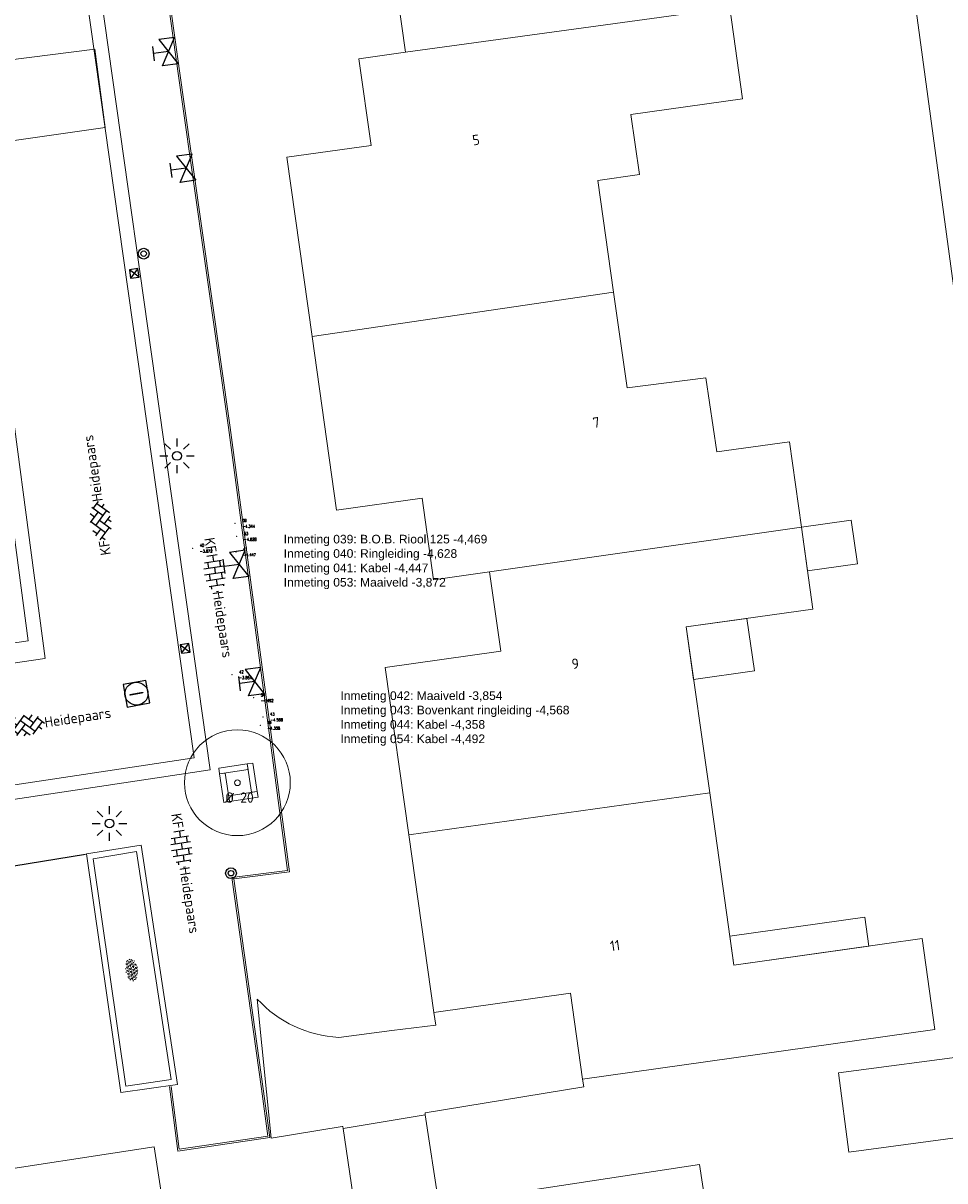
# Model space of a CAD drawing. Header units: metres. Extents: x 102746 to 103541, y 468531 to 469408.
# Tile 23 of 87: x 103110 to 103142, y 468726 to 468766. Entities that reach past the tile are written whole.
import ezdxf
from ezdxf.enums import TextEntityAlignment as Align

# ---------------------------------------------------------------- set-up
doc = ezdxf.new("R2010")
doc.units = ezdxf.units.M
doc.linetypes.add('VH-OPSLUITBAND_60X200', pattern=[12, 6, -2, 2, -2])
doc.layers.get('0').update_dxf_attribs({"lineweight": 25})
for name, color, linetype, lineweight in [('B-RO-BC-BETONVORM-G', 251, 'Continuous', 0), ('B-RO-GR-BOOM-G', 90, 'Continuous', 13), ('B-RO-GR-BOOM_BOOM_20 CM-S', 90, 'Continuous', 25), ('B-RO-GR-SIERPLANTSOEN-S', 90, 'Continuous', 25), ('B-RO-IE-MEUBILAIR_WEGMEUBILAIR-S', 7, 'Continuous', 25), ('B-RO-IE-MEUBILAIR_WEGMEUBILAIR_LICHTMAST-S', 7, 'Continuous', 25), ('B-RO-KL-WATER_HULPSTUK-S', 170, 'Continuous', 25), ('B-RO-OG-BGT-G', 253, 'Continuous', 13), ('B-RO-RI-GWA_RIOOLPUT-S', 30, 'Continuous', 25), ('B-RO-RI-HWA_KOLK-S', 150, 'Continuous', 25), ('B-RO-VH-DREMPEL-G', 30, 'Continuous', 18), ('B-RO-VH-GOOT-G', 170, 'Continuous', 18), ('B-RO-VH-KANTOPSLUITING_ACHTERKANTBAND-G', 253, 'Continuous', 18), ('B-RO-VH-KANTOPSLUITING_OPSLUITBAND_60X200-G', 150, 'VH-OPSLUITBAND_60X200', 18), ('B-RO-VH-VERHARDING-G', 252, 'Continuous', 18), ('B-RO-VH-VERHARDING_BETONSTRAATSTEEN-S', 252, 'Continuous', 25), ('CALQUE_PTTOPO_ALT', 7, 'Continuous', 0), ('CALQUE_PTTOPO_MAT', 7, 'Continuous', 0), ('PTTOPO', 7, 'Continuous', 0), ('X-XX-AL-T18', 7, 'Continuous', 18)]:
    doc.layers.add(name, color=color, linetype=linetype, lineweight=lineweight)
doc.layers.add('Punten', color=7, linetype='Continuous')
doc.styles.add('ARIAL', font='arial.ttf')
doc.styles.add('NLCS-ISO', font='txt')
doc.styles.add('NLCS-ISO-M200-T18', font='txt', dxfattribs={"height": 0.36})
doc.styles.add('Style-STANDARD', font='STANDARD.shx')

# ---------------------------------------------------------------- blocks, each defined once
blk = doc.blocks.new('B-SIE-WEG_LICHTMAST_SPOT-SO')
for p, q in [((-2.121320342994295, 2.121320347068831), (-1.148881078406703, 1.148881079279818)), ((-8.731149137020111e-10, 1.624763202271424), (-2.91038304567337e-10, 3.000000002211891)), ((1.148881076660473, 1.148881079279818), (2.121320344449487, 2.121320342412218)), ((-3.000000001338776, 4.656612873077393e-09), (-1.624763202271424, 2.328306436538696e-09)), ((-2.121320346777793, -2.121320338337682), (-1.148881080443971, -1.148881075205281)), ((-3.783497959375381e-09, -2.999999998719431), (-2.91038304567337e-09, -1.624763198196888)), ((1.148881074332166, -1.148881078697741), (2.12132034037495, -2.121320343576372)), ((1.624763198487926, -1.746229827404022e-09), (2.99999999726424, -1.164153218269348e-09))]:
    blk.add_line(p, q)
blk.add_circle((0, 0), 0.7698654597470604)
at = {"style": 'NLCS-ISO'}
blk.add_attdef('TYPE', text='', height=1.8, dxfattribs=at).set_placement((-2.91038304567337e-10, 3.000000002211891), align=Align.BOTTOM_CENTER)
blk = doc.blocks.new('SVH-BSS_KEIFORMAAT_KEPER_KL-SO')
for p, q in [((-3.43788558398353, -0.4680371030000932), (-2.969848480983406, 3.774758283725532e-14)), ((-3.307551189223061, 0.3377027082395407), (-1.484924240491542, -1.484924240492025)), ((-2.519732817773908, 1.034808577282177), (-1.484924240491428, -2.748912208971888e-13)), ((-2.227386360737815, -0.7424621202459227), (-2.461364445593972e-13, 1.484924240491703)), ((-2.227386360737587, 0.7424621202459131), (-1.567820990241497, 1.402027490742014)), ((-1.773950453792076, -1.773950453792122), (2.086109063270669e-13, 2.082778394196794e-13)), ((-0.7424621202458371, 0.7424621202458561), (1.484924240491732, -1.48492424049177)), ((-0.09998502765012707, 1.584909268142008), (1.484924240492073, -2.322309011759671e-13)), ((0.742462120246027, 0.7424621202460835), (1.404576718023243, 1.404576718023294)), ((0.7424621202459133, -0.7424621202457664), (2.463847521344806, 0.9789232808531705)), ((1.058390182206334, -1.911458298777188), (2.969848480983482, 9.325873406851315e-15)), ((2.227386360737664, 0.7424621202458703), (3.310004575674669, -0.3401560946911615)), ((-0.7424621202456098, -0.7424621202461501), (0.5036314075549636, -1.988555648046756)), ((-0.5150548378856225, -1.999979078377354), (9.492406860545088e-14, -1.484924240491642)), ((2.227386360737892, -0.7424621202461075), (2.720216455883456, -1.235292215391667))]:
    blk.add_line(p, q)
at = {"style": 'NLCS-ISO'}
blk.add_attdef('FORMAAT', text='', height=1.8, dxfattribs=at).set_placement((-3.471395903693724, -0.2340185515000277), align=Align.MIDDLE_RIGHT)
blk.add_attdef('KLEUR', text='', height=1.8, dxfattribs=at).set_placement((3.318214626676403, -0.215048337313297), align=Align.MIDDLE_LEFT)
at = {"style": 'NLCS-ISO', "flags": 1}
blk.add_attdef('FUNCTIE', text='', height=1.8, dxfattribs=at).set_placement((0.1159930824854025, -3.584775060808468), align=Align.MIDDLE_CENTER)
blk = doc.blocks.new('SVH-BSS_KEIFORMAAT_HALFST_KL-SO')
for p, q in [((-3.149999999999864, -1.002284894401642), (-3.149999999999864, 0.8312019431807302)), ((-3.149999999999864, 0), (-2.099999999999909, 0)), ((-2.099999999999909, -1.587293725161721), (-2.099999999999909, 1.416210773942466)), ((-2.100000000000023, 1.049999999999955), (-1.050000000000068, 1.049999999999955)), ((-1.049999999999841, -1.832032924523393), (-1.049999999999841, 1.660949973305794)), ((-1.049999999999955, 0), (0, 0)), ((1.13686837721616e-13, -1.881463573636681), (1.13686837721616e-13, 1.71038062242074)), ((-1.13686837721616e-13, 1.049999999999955), (1.049999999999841, 1.049999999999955)), ((1.050000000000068, -1.753045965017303), (1.050000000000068, 1.581963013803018)), ((1.049999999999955, 0), (2.099999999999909, 0)), ((2.100000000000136, -1.39547945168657), (2.100000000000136, 1.224396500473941)), ((2.099999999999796, 1.049999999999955), (2.405710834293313, 1.049999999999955)), ((3.150000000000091, -0.2628407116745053), (3.150000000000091, 0.09175776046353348)), ((3.149999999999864, 0), (3.162673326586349, 0)), ((-2.100000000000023, -1.050000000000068), (-1.050000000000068, -1.050000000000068)), ((-1.13686837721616e-13, -1.050000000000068), (1.049999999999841, -1.050000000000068)), ((2.099999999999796, -1.050000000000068), (2.638053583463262, -1.050000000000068))]:
    blk.add_line(p, q)
at = {"style": 'NLCS-ISO'}
blk.add_attdef('FORMAAT', text='', height=1.8, dxfattribs=at).set_placement((-3.623289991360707, -0.08554147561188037), align=Align.MIDDLE_RIGHT)
blk.add_attdef('KLEUR', text='', height=1.8, dxfattribs=at).set_placement((3.166509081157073, -0.08554147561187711), align=Align.MIDDLE_LEFT)
at = {"style": 'NLCS-ISO', "flags": 1}
blk.add_attdef('FUNCTIE', text='', height=1.8, dxfattribs=at).set_placement((0.1159930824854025, -3.584775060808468), align=Align.MIDDLE_CENTER)
blk = doc.blocks.new('SGR-BOOM 20')
at = {"layer": 'B-RO-GR-BOOM-G'}
for centre, radius in [((0.0006134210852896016, -0.0002409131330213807), 1.839998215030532), ((0.0006134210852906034, -0.0002409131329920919), 0.1)]:
    blk.add_circle(centre, radius, dxfattribs=at)
at = {"layer": 'X-XX-AL-T18', "insert": (-0.416780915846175, -0.3367894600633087), "char_height": 0.36, "attachment_point": 1, "style": 'NLCS-ISO-M200-T18'}
blk.add_mtext_dynamic_manual_height_columns('%%C 20', width=1.833884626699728, gutter_width=1.8, heights=[0], dxfattribs=at)
blk = doc.blocks.new('B-SRI-KOLK_STRAAT_300X300-SO')
for p, q in [((-0.7500000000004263, 2.842170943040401e-13), (0.7499999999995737, 1.500000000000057)), ((0.7499999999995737, 2.842170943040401e-13), (-0.7500000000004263, 1.500000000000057))]:
    blk.add_line(p, q)
at = {"flags": 128}
blk.add_lwpolyline([(-0.7500000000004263, 2.842170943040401e-13), (0.7499999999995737, 2.842170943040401e-13), (0.7499999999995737, 1.500000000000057), (-0.7500000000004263, 1.500000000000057)], close=True, dxfattribs=at)
blk = doc.blocks.new('SKL-WTB_HULP_AFSLUITER_HANDB-SO')
at = {"ltscale": 0.1}
for p, q in [((-1.253844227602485, 2.619308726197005), (1.253844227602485, 2.619308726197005)), ((0, 0), (0, 2.619308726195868)), ((-2.303946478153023, -1.373199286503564), (-2.303946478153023, 1.373199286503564))]:
    blk.add_line(p, q, dxfattribs=at)
for p, q in [((2.303946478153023, 1.373199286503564), (-2.303946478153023, -1.373199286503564)), ((-2.303946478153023, 1.373199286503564), (2.303946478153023, -1.373199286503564)), ((2.303946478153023, -1.373199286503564), (2.303946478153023, 1.373199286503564))]:
    blk.add_line(p, q)
blk = doc.blocks.new('SIE-WEG_PAAL_BETON')
for centre, radius in [((4.999940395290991e-05, 1.164153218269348e-13), 0.1875), ((4.999999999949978e-05, 1.164153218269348e-13), 0.09375)]:
    blk.add_circle(centre, radius)
blk = doc.blocks.new('A$C0d379f04')
at = {"layer": 'B-RO-VH-VERHARDING-G', "flags": 128}
for points in [[(0, 1.200000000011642), (1, 1.200000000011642), (1, 1), (0, 1)], [(0.2000000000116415, 1), (0.2000000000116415, 0), (0, 0), (0, 1)], [(1.200000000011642, 1.200000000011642), (1.200000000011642, 0.2000000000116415), (1, 0.2000000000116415), (1, 1.200000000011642)], [(0.2000000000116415, 0.2000000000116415), (1.200000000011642, 0.2000000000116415), (1.200000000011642, 0), (0.2000000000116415, 0)]]:
    blk.add_lwpolyline(points, close=True, dxfattribs=at)
blk = doc.blocks.new('SGR-SIERPLANTSOEN-SO')
at = {"ltscale": 0.1}
h = blk.add_hatch(dxfattribs=at)
h.set_pattern_fill('GR-SIERPLANTSOEN', color=256, scale=0.1, style=0, pattern_type=2)
h.set_pattern_definition([(30, (-2.066961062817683, -1.090504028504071), (0.2886752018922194, 0.4999998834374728), [0.2, -0.8]), (90, (-1.980358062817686, -1.140504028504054), (-0.288675, 0.5), [0.2, -0.8]), (150, (-1.893755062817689, -1.090504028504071), (-0.5773502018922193, 1.165625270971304e-07), [0.2, -0.8])])
edge = h.paths.add_edge_path()
edge.add_ellipse((0, 0), major_axis=(1.980358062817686, 0), ratio=0.5254120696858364, start_angle=0, end_angle=360, ccw=False)
at = {"ltscale": 0.1, "style": 'NLCS-ISO'}
blk.add_attdef('TYPE', text='', height=0.5, dxfattribs=at).set_placement((3.470943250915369, -0.01606055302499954), align=Align.MIDDLE_CENTER)
blk = doc.blocks.new('SRI-PUT_INSPECTIE-SO')
at = {"lineweight": -3, "flags": 128}
blk.add_lwpolyline([(-1.999999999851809, -2.000000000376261), (2.000000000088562, -2.000000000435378), (2.000000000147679, 1.999999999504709), (-2.00000000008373, 1.999999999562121)], close=True, dxfattribs=at)
at = {"lineweight": -3, "ltscale": 1.5}
blk.add_circle((0, -7.105427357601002e-14), 1.999999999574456, dxfattribs=at)
at = {"ltscale": 0.1, "style": 'NLCS-ISO'}
blk.add_text('I', height=2.5, dxfattribs=at).set_placement((-0.002795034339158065, -0.007140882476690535), align=Align.MIDDLE_CENTER)
blk = doc.blocks.new('PTTOPO')
at = {"layer": 'PTTOPO'}
blk.add_point((0, 0), dxfattribs=at)
at = {"layer": 'CALQUE_PTTOPO_ALT', "style": 'Style-STANDARD', "width": 0.8}
blk.add_attdef('ALT', text='', height=0.09999999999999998, dxfattribs=at).set_placement((0.25, -0.1), align=Align.MIDDLE_LEFT)
at = {"layer": 'CALQUE_PTTOPO_MAT', "style": 'Style-STANDARD', "width": 0.8}
blk.add_attdef('MAT', text='', height=0.09999999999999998, dxfattribs=at).set_placement((0.25, 0.1), align=Align.MIDDLE_LEFT)

msp = doc.modelspace()

# ---------------------------------------------------------------- linework, layer by layer
at = {"layer": 'B-RO-BC-BETONVORM-G', "linetype": 'Continuous', "elevation": -3.42001782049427}
for points in [[(103115.5318368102, 468729.1313504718), (103113.5589276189, 468728.850072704), (103112.3648868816, 468737.1505600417), (103114.2653398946, 468737.4617236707)], [(103115.3037678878, 468729.3008570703), (103113.7284483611, 468729.0762636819), (103112.5907786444, 468736.9848825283), (103114.0980183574, 468737.2316648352)]]:
    msp.add_lwpolyline(points, close=True, dxfattribs=at)
at = {"layer": 'B-RO-OG-BGT-G', "color": 252, "flags": 128}
for points in [[(103139.3086715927, 468785.102950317), (103139.309, 468785.081), (103139.382, 468780.105), (103144.159, 468744.857), (103147.959, 468713.954), (103148.511, 468710.002), (103148.38, 468709.577), (103147.857, 468709.153), (103152.946, 468709.519), (103160.793, 468709.895), (103159.094, 468710.223), (103157.723, 468711.04), (103156.613, 468712.021), (103155.928, 468713.23), (103155.048, 468716.203), (103152.839, 468733.027), (103149.296, 468757.625), (103146.631, 468776.115), (103145.135, 468785.262), (103145.0759926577, 468785.8663782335)], [(103121.137, 468730.769), (103122.978, 468731.013), (103124.508, 468731.196), (103124.446, 468731.633), (103123.576, 468737.811), (103122.755, 468743.635), (103126.775, 468744.201), (103126.385, 468746.965), (103124.437, 468746.69), (103124.037, 468749.526), (103121.061, 468749.106), (103120.21, 468755.149), (103119.331, 468761.385), (103122.264, 468761.798), (103121.839, 468764.809), (103123.46, 468765.037)], [(103118.304, 468732.1), (103118.782, 468727.266), (103121.254, 468727.671), (103121.28, 468727.673), (103121.286, 468727.598), (103124.147, 468728.07), (103124.137, 468728.144), (103129.657, 468729.049), (103129.619, 468729.315)], [(103118.782, 468727.266), (103118.304, 468732.1)], [(103129.619, 468729.315), (103129.198, 468732.303), (103124.446, 468731.633), (103124.508, 468731.196), (103122.978, 468731.013), (103121.137, 468730.769)]]:
    msp.add_lwpolyline(points, dxfattribs=at)
for points in [[(103117.588, 468773.252), (103118.442, 468767.27), (103123.048, 468767.927), (103123.46, 468765.037), (103134.739, 468766.58), (103134.328, 468769.493), (103129.072, 468768.753), (103128.218, 468774.812)], [(103134.739, 468766.58), (103123.46, 468765.037), (103121.839, 468764.809), (103122.264, 468761.798), (103119.331, 468761.385), (103120.21, 468755.149), (103130.698, 468756.687), (103130.15, 468760.579), (103131.593, 468760.783), (103131.298, 468762.874), (103135.184, 468763.422)], [(103137.228, 468748.52), (103136.81, 468751.491), (103134.285, 468751.135), (103133.907, 468753.711), (103131.167, 468753.361), (103130.698, 468756.687), (103120.21, 468755.149), (103121.061, 468749.106), (103124.037, 468749.526), (103124.437, 468746.69), (103126.385, 468746.965)], [(103137.442, 468747.002), (103139.178, 468747.246), (103138.964, 468748.765), (103137.228, 468748.52)], [(103123.576, 468737.811), (103134.038, 468739.271), (103133.224, 468745.048), (103137.63, 468745.669), (103137.228, 468748.52), (103126.385, 468746.965), (103126.775, 468744.201), (103122.755, 468743.635)], [(103133.481, 468743.223), (103135.592, 468743.52), (103135.335, 468745.346), (103133.224, 468745.048)], [(103124.446, 468731.633), (103129.198, 468732.303), (103129.619, 468729.315), (103141.871, 468731.042), (103141.425, 468734.208), (103134.882, 468733.286), (103134.038, 468739.271), (103123.576, 468737.811)], [(103134.882, 468733.286), (103139.571, 468733.947), (103139.429, 468734.949), (103134.741, 468734.288)], [(103138.883, 468726.778), (103143.624, 468727.41), (103143.257, 468730.164), (103138.516, 468729.532)], [(103121.286, 468727.598), (103121.739, 468724.523), (103120.37, 468724.314), (103120.803, 468721.481), (103115.675, 468720.698), (103114.719, 468726.964), (103108.197, 468725.968), (103110.107, 468713.46), (103115.8, 468714.33), (103116.227, 468711.533), (103124.765, 468712.836), (103124.44, 468714.967), (103135.174, 468716.606), (103133.687, 468726.348), (103124.622, 468724.963), (103124.147, 468728.07)]]:
    msp.add_lwpolyline(points, close=True, dxfattribs=at)
at = {"layer": 'B-RO-OG-BGT-G', "color": 252}
for points in [[(103118.304, 468732.1, 0.1956329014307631), (103121.137, 468730.769)], [(103121.137, 468730.769, -0.1956329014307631), (103118.304, 468732.1)]]:
    msp.add_lwpolyline(points, format="xyb", dxfattribs=at)
at = {"layer": 'B-RO-VH-DREMPEL-G', "linetype": 'Continuous', "elevation": -3.84577538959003}
msp.add_lwpolyline([(103113.012708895, 468762.420156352), (103112.653753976, 468765.146705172), (103108.077414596, 468764.560385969), (103108.454715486, 468761.766734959)], close=True, dxfattribs=at)
at = {"layer": 'B-RO-VH-GOOT-G', "linetype": 'Continuous'}
for points, elevation in [([(103136.5068628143, 468792.9056397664), (103104.169494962, 468788.3993625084), (103105.5161505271, 468779.0569376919), (103108.0315386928, 468761.7212941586), (103108.7792556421, 468756.245316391), (103110.3302134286, 468744.567155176)], -3.7728470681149), ([(103136.5758719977, 468792.4104249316), (103104.736050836, 468787.9734818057), (103106.0110357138, 468779.1282724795), (103108.5266580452, 468761.7910166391), (103109.2747828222, 468756.3120521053), (103110.921831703, 468743.9457883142)], -3.7728470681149), ([(103088.145558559, 468741.3054609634), (103110.3302134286, 468744.567155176)], -3.84501810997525), ([(103110.9172164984, 468743.9451099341), (103088.4626217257, 468740.6445518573), (103088.3959534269, 468740.5546374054), (103085.4076075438, 468740.0798462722), (103085.3372815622, 468740.6814184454)], -3.84501810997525), ([(103016.3640376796, 468729.2270863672), (103028.8385693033, 468731.1748352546), (103029.3900884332, 468727.4334912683), (103116.1028028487, 468740.4936237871)], -3.83814530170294), ([(103016.4411721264, 468728.7330719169), (103028.4174575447, 468730.6030256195), (103028.9685808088, 468726.8643670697), (103116.6693094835, 468740.0752287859)], -3.83814530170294)]:
    msp.add_lwpolyline(points, dxfattribs=dict(at, elevation=elevation))
at = {"layer": 'B-RO-VH-GOOT-G', "linetype": 'Continuous', "elevation": -3.86673402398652}
for points in [[(103116.1028028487, 468740.4936237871), (103110.8728658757, 468777.5593069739, -0.03998559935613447), (103110.7420359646, 468779.1053263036, -0.3674671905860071), (103115.0995367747, 468784.4065602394), (103137.2287107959, 468787.4315438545)], [(103116.6695749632, 468740.0733481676), (103111.367106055, 468777.6352290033, -0.04022879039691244), (103111.2420179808, 468779.1105591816, -0.3670249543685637), (103115.1780809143, 468783.9126470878), (103137.2964293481, 468786.9361508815)]]:
    msp.add_lwpolyline(points, format="xyb", dxfattribs=at)
at = {"layer": 'B-RO-VH-KANTOPSLUITING_ACHTERKANTBAND-G', "linetype": 'Continuous', "elevation": -3.726078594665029}
msp.add_lwpolyline([(103134.473580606, 468784.337525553), (103134.385763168, 468784.71682667), (103120.791406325, 468782.87124122), (103120.860151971, 468782.4464299), (103115.740442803, 468781.644819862), (103114.96310368, 468781.515713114), (103114.041509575, 468780.80548702), (103113.558372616, 468779.521953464), (103113.565197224, 468778.419135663), (103115.679733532, 468763.398388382), (103117.299579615, 468751.981136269), (103119.360036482, 468736.57994871), (103117.41586956, 468736.335422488), (103118.448873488, 468728.975740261), (103118.674637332, 468727.339276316), (103115.589938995, 468726.881562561), (103115.310824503, 468729.0655851)], dxfattribs=at)
at = {"layer": 'B-RO-VH-KANTOPSLUITING_OPSLUITBAND_60X200-G', "linetype": 'Continuous'}
msp.add_polyline3d([(103134.4151268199, 468784.3239920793, -3.726078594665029), (103134.3396445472, 468784.6500151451, -3.72657433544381), (103120.8604682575, 468782.8200667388, -3.76552415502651), (103120.9290155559, 468782.396481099, -3.77739434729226), (103115.7499989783, 468781.5855851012, -3.82327664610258), (103114.9877958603, 468781.4589922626, -3.81509383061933), (103114.0916515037, 468780.7683790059, -3.79635506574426), (103113.61844022, 468779.5112146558, -3.80222208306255), (103113.6251712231, 468778.4235228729, -3.7931152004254), (103115.7391431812, 468763.4067844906, -3.80616193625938), (103117.3590181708, 468751.9893286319, -3.84158362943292), (103119.4275258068, 468736.5279644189, -3.80548727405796), (103117.4837473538, 468736.2834870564, -3.77701844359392), (103118.5083008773, 468728.9840101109, -3.73465189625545), (103118.7421908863, 468727.2886431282, -3.67901871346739), (103115.538184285, 468726.8132261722, -3.64853546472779), (103115.2513085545, 468729.0579790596, -3.64482998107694)], dxfattribs=at)
at = {"layer": 'Punten', "linetype": 'Continuous', "elevation": -3.81135427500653}
msp.add_lwpolyline([(103112.33081103, 468737.131859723), (103104.841393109, 468735.917388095), (103104.815030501, 468736.0178509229), (103104.598993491, 468735.972666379), (103104.602494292, 468735.899548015), (103101.581091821, 468735.458917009), (103101.531495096, 468735.513245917), (103095.665733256, 468734.544125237)], dxfattribs=at)

# ---------------------------------------------------------------- block references
at = {"layer": 'B-RO-GR-BOOM_BOOM_20 CM-S'}
msp.add_blockref('SGR-BOOM 20', (103117.611, 468739.628, -3.769), dxfattribs=at)
at = {"layer": 'B-RO-GR-SIERPLANTSOEN-S', "xscale": 0.2, "yscale": 0.2, "zscale": 0.2, "rotation": 278.4334797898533}
msp.add_blockref('SGR-SIERPLANTSOEN-SO', (103113.9347844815, 468733.1213638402, -3.42001782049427), dxfattribs=at)
at = {"layer": 'B-RO-IE-MEUBILAIR_WEGMEUBILAIR-S'}
for name, p, rotation in [('SIE-WEG_PAAL_BETON', (103114.352, 468758.03, -3.814), 2.183431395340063), ('A$C0d379f04', (103117.1447632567, 468738.9450910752, -3.769), 8.766067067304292)]:
    msp.add_blockref(name, p, dxfattribs=dict(at, rotation=rotation))
msp.add_blockref('SIE-WEG_PAAL_BETON', (103117.389, 468736.481, -3.715), dxfattribs=at)
at = {"layer": 'B-RO-IE-MEUBILAIR_WEGMEUBILAIR_LICHTMAST-S', "xscale": 0.2, "yscale": 0.2, "zscale": 0.2}
for p in [(103115.512, 468750.997, -3.844), (103113.162, 468738.212, -3.812)]:
    msp.add_blockref('B-SIE-WEG_LICHTMAST_SPOT-SO', p, dxfattribs=at)
at = {"layer": 'B-RO-KL-WATER_HULPSTUK-S', "xscale": 0.2, "yscale": 0.2, "zscale": 0.2, "rotation": 97.55636494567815}
for p in [(103115.217, 468765.058, -3.785), (103115.8312039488, 468761.0027960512, -3.791), (103117.674, 468747.221, -3.813), (103118.21, 468743.146, -3.825)]:
    msp.add_blockref('SKL-WTB_HULP_AFSLUITER_HANDB-SO', p, dxfattribs=at)
at = {"layer": 'B-RO-RI-GWA_RIOOLPUT-S', "xscale": 0.2, "yscale": 0.2, "zscale": 0.2, "rotation": 280.3366836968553}
msp.add_blockref('SRI-PUT_INSPECTIE-SO', (103114.102, 468742.724, -3.835), dxfattribs=at)
at = {"layer": 'B-RO-RI-HWA_KOLK-S', "xscale": 0.2, "yscale": 0.2, "zscale": 0.2}
for p, rotation in [((103114.1724031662, 468757.3639223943, -3.86673402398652), 98.03513513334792), ((103115.6474762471, 468744.2814265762, -3.86673402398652), 278.0351351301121)]:
    msp.add_blockref('B-SRI-KOLK_STRAAT_300X300-SO', p, dxfattribs=dict(at, rotation=rotation))
at = {"layer": 'B-RO-VH-VERHARDING_BETONSTRAATSTEEN-S', "xscale": 0.2, "yscale": 0.2, "zscale": 0.2}
for name, p, rotation in [('SVH-BSS_KEIFORMAAT_KEPER_KL-SO', (103112.8123972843, 468748.7442744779), 98.54895081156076), ('SVH-BSS_KEIFORMAAT_HALFST_KL-SO', (103116.8420688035, 468746.9155140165), 278.7898913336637), ('SVH-BSS_KEIFORMAAT_KEPER_KL-SO', (103110.2404813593, 468741.6684571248), 8.548950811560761), ('SVH-BSS_KEIFORMAAT_HALFST_KL-SO', (103115.6897229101, 468737.3248972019), 278.7898913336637)]:
    msp.add_blockref(name, p, dxfattribs=dict(at, rotation=rotation)).add_auto_attribs({'FORMAAT': 'KF', 'KLEUR': 'Heidepaars'})
at = {"layer": 'PTTOPO'}
for p, values in [((103117.5318068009, 468748.6489238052, -4.343917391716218), {'ALT': '-4.344', 'MAT': '39'}), ((103117.5863123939, 468748.1929501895, -4.628321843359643), {'ALT': '-4.628', 'MAT': '53'}), ((103116.0542833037, 468747.7836911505, -3.872226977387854), {'ALT': '-3.872', 'MAT': '40'}), ((103117.5653988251, 468747.6561770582, -4.447234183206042), {'ALT': '-4.447', 'MAT': '41'}), ((103117.4251756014, 468743.3815656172, -3.853746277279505), {'ALT': '-3.854', 'MAT': '42'}), ((103118.1758543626, 468742.5820883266, -4.491905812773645), {'ALT': '-4.492', 'MAT': '54'}), ((103118.4043687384, 468741.6246670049, -4.357867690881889), {'ALT': '-4.358', 'MAT': '44'}), ((103118.5038365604, 468741.9144922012, -4.568056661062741), {'ALT': '-4.568', 'MAT': '43'})]:
    msp.add_blockref('PTTOPO', p, dxfattribs=at).add_auto_attribs(values)

# ---------------------------------------------------------------- texts
at = {"char_height": 0.3, "attachment_point": 1, "style": 'ARIAL'}
for s, insert in [('Inmeting 039: B.O.B. Riool 125 -4,469^JInmeting 040: Ringleiding -4,628^JInmeting 041: Kabel -4,447^JInmeting 053: Maaiveld -3,872^J', (103119.2224109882, 468748.2516332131)), ('Inmeting 042: Maaiveld -3,854^JInmeting 043: Bovenkant ringleiding -4,568^JInmeting 044: Kabel -4,358^JInmeting 054: Kabel -4,492^J', (103121.1947651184, 468742.8059882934))]:
    msp.add_mtext(s, dxfattribs=dict(at, insert=insert))
at = {"layer": 'B-RO-OG-BGT-G', "color": 252, "style": 'NLCS-ISO-M200-T18'}
for s, rotation, p in [('5', 8, (103125.912, 468761.988)), ('7', 8.3, (103130.092, 468752.16)), ('9', 8, (103129.365, 468743.77)), ('11', 8, (103130.747, 468733.964))]:
    msp.add_text(s, height=0.36, rotation=rotation, dxfattribs=at).set_placement(p, align=Align.MIDDLE)

doc.saveas('drawing.dxf')
